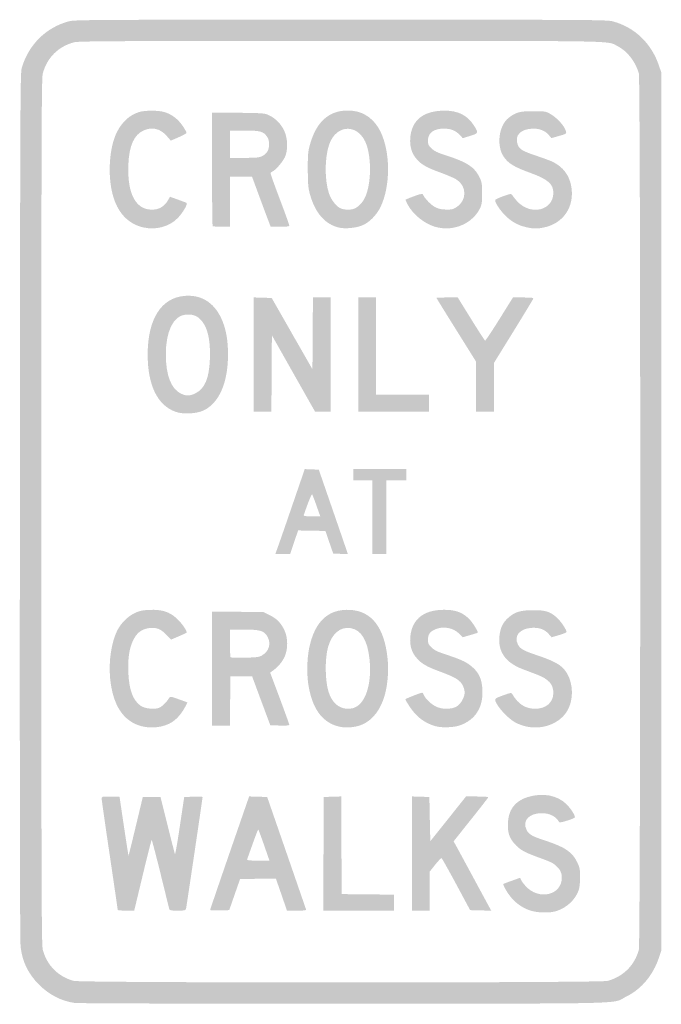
# Model space of a CAD drawing. Header units: inches. Extents: x -5.9 to 5.9, y -9 to 9.
import ezdxf

# ---------------------------------------------------------------- set-up
doc = ezdxf.new("R2010")
doc.units = ezdxf.units.IN
doc.header["$MEASUREMENT"] = 0

msp = doc.modelspace()

# ---------------------------------------------------------------- hatches: boundary and pattern name
h = msp.add_hatch(color=7)
edge = h.paths.add_edge_path()
edge.add_spline(control_points=[(-4.867, -8.98), (-5.11, -8.945), (-5.331, -8.832), (-5.517, -8.646), (-5.713, -8.45), (-5.817, -8.238), (-5.853, -7.963), (-5.866, -7.861), (-5.87, -5.515), (-5.867, 0.095), (-5.862, 7.599), (-5.86, 8.014), (-5.832, 8.112), (-5.707, 8.535), (-5.391, 8.848), (-4.974, 8.961), (-4.868, 8.99), (-4.587, 8.991), (0, 8.991), (4.573, 8.991), (4.869, 8.99), (4.974, 8.961), (5.374, 8.854), (5.678, 8.564), (5.817, 8.158)], knot_values=[0, 0, 0, 0, 1, 1, 1, 2, 2, 2, 3, 3, 3, 4, 4, 4, 5, 5, 5, 6, 6, 6, 7, 7, 7, 8, 8, 8, 8], degree=3, periodic=0)
edge.add_line((5.817, 8.158), (5.862, 8.026))
edge.add_line((5.862, 8.026), (5.862, 0))
edge.add_line((5.862, 0), (5.862, -8.026))
edge.add_line((5.862, -8.026), (5.817, -8.158))
edge.add_spline(control_points=[(5.817, -8.158), (5.709, -8.474), (5.501, -8.724), (5.232, -8.858), (4.938, -9.005), (5.481, -8.991), (0.06, -8.994), (-2.739, -8.995), (-4.804, -8.989), (-4.867, -8.98)], knot_values=[0, 0, 0, 0, 1, 1, 1, 2, 2, 2, 3, 3, 3, 3], degree=3, periodic=0)
edge = h.paths.add_edge_path(flags=0)
edge.add_spline(control_points=[(4.876, -8.578), (5.163, -8.503), (5.374, -8.294), (5.451, -8.009), (5.485, -7.88), (5.485, 7.88), (5.451, 8.009), (5.394, 8.219), (5.24, 8.418), (5.064, 8.507), (4.86, 8.61), (5.214, 8.603), (0, 8.603), (-4.179, 8.603), (-4.79, 8.6), (-4.876, 8.578), (-5.164, 8.503), (-5.373, 8.294), (-5.448, 8.008), (-5.471, 7.918), (-5.474, 7.048), (-5.474, 0), (-5.474, -7.048), (-5.471, -7.918), (-5.448, -8.008), (-5.374, -8.291), (-5.166, -8.501), (-4.883, -8.577), (-4.743, -8.615), (4.731, -8.615), (4.876, -8.578)], knot_values=[0, 0, 0, 0, 1, 1, 1, 2, 2, 2, 3, 3, 3, 4, 4, 4, 5, 5, 5, 6, 6, 6, 7, 7, 7, 8, 8, 8, 9, 9, 9, 10, 10, 10, 10], degree=3, periodic=0)
h = msp.add_hatch(color=7)
edge = h.paths.add_edge_path()
edge.add_spline(control_points=[(-3.612, 5.195), (-3.891, 5.259), (-4.086, 5.469), (-4.172, 5.802), (-4.266, 6.163), (-4.231, 6.663), (-4.091, 6.94), (-3.997, 7.125), (-3.856, 7.252), (-3.688, 7.303), (-3.578, 7.337), (-3.335, 7.336), (-3.221, 7.302), (-3.092, 7.263), (-2.976, 7.176), (-2.892, 7.053), (-2.852, 6.994), (-2.819, 6.937), (-2.819, 6.925), (-2.819, 6.914), (-2.884, 6.876), (-2.963, 6.843)], knot_values=[0, 0, 0, 0, 1, 1, 1, 2, 2, 2, 3, 3, 3, 4, 4, 4, 5, 5, 5, 6, 6, 6, 7, 7, 7, 7], degree=3, periodic=0)
edge.add_line((-2.963, 6.843), (-3.107, 6.781))
edge.add_line((-3.107, 6.781), (-3.188, 6.873))
edge.add_spline(control_points=[(-3.188, 6.873), (-3.302, 7.002), (-3.453, 7.036), (-3.604, 6.967), (-3.78, 6.888), (-3.869, 6.689), (-3.883, 6.345), (-3.906, 5.789), (-3.738, 5.494), (-3.413, 5.521), (-3.305, 5.53), (-3.219, 5.587), (-3.16, 5.689)], knot_values=[0, 0, 0, 0, 1, 1, 1, 2, 2, 2, 3, 3, 3, 4, 4, 4, 4], degree=3, periodic=0)
edge.add_line((-3.16, 5.689), (-3.122, 5.755))
edge.add_line((-3.122, 5.755), (-2.983, 5.705))
edge.add_spline(control_points=[(-2.983, 5.705), (-2.907, 5.677), (-2.835, 5.651), (-2.823, 5.646), (-2.788, 5.634), (-2.877, 5.475), (-2.976, 5.37), (-3.129, 5.209), (-3.376, 5.141), (-3.612, 5.195)], knot_values=[0, 0, 0, 0, 1, 1, 1, 2, 2, 2, 3, 3, 3, 3], degree=3, periodic=0)
h = msp.add_hatch(color=7)
edge = h.paths.add_edge_path()
edge.add_spline(control_points=[(-2.342, 5.218), (-2.348, 5.225), (-2.353, 5.695), (-2.353, 6.262)], knot_values=[0, 0, 0, 0, 1, 1, 1, 1], degree=3, periodic=0)
edge.add_line((-2.353, 6.262), (-2.353, 7.295))
edge.add_line((-2.353, 7.295), (-1.875, 7.29))
edge.add_spline(control_points=[(-1.875, 7.29), (-1.427, 7.285), (-1.391, 7.282), (-1.316, 7.247), (-1.196, 7.192), (-1.089, 7.084), (-1.033, 6.961), (-0.967, 6.82), (-0.962, 6.607), (-1.021, 6.479), (-1.062, 6.39), (-1.2, 6.231), (-1.252, 6.215), (-1.27, 6.209), (-1.284, 6.195), (-1.284, 6.184), (-1.284, 6.172), (-1.207, 5.957), (-1.112, 5.706), (-1.017, 5.455), (-0.94, 5.24), (-0.94, 5.228), (-0.94, 5.213), (-0.985, 5.207), (-1.111, 5.207)], knot_values=[0, 0, 0, 0, 1, 1, 1, 2, 2, 2, 3, 3, 3, 4, 4, 4, 5, 5, 5, 6, 6, 6, 7, 7, 7, 8, 8, 8, 8], degree=3, periodic=0)
edge.add_line((-1.111, 5.207), (-1.281, 5.207))
edge.add_line((-1.281, 5.207), (-1.332, 5.341))
edge.add_spline(control_points=[(-1.332, 5.341), (-1.36, 5.414), (-1.437, 5.62), (-1.502, 5.797)], knot_values=[0, 0, 0, 0, 1, 1, 1, 1], degree=3, periodic=0)
edge.add_line((-1.502, 5.797), (-1.621, 6.12))
edge.add_line((-1.621, 6.12), (-1.823, 6.121))
edge.add_line((-1.823, 6.121), (-2.026, 6.121))
edge.add_line((-2.026, 6.121), (-2.026, 5.664))
edge.add_line((-2.026, 5.664), (-2.026, 5.207))
edge.add_line((-2.026, 5.207), (-2.178, 5.207))
edge.add_spline(control_points=[(-2.178, 5.207), (-2.262, 5.207), (-2.336, 5.212), (-2.342, 5.218)], knot_values=[0, 0, 0, 0, 1, 1, 1, 1], degree=3, periodic=0)
edge = h.paths.add_edge_path(flags=0)
edge.add_spline(control_points=[(-1.441, 6.496), (-1.35, 6.542), (-1.31, 6.608), (-1.31, 6.712), (-1.31, 6.777), (-1.321, 6.817), (-1.349, 6.856), (-1.416, 6.95), (-1.474, 6.966), (-1.766, 6.966)], knot_values=[0, 0, 0, 0, 1, 1, 1, 2, 2, 2, 3, 3, 3, 3], degree=3, periodic=0)
edge.add_line((-1.766, 6.966), (-2.026, 6.966))
edge.add_line((-2.026, 6.966), (-2.026, 6.716))
edge.add_line((-2.026, 6.716), (-2.026, 6.466))
edge.add_line((-2.026, 6.466), (-1.763, 6.466))
edge.add_spline(control_points=[(-1.763, 6.466), (-1.547, 6.466), (-1.49, 6.471), (-1.441, 6.496)], knot_values=[0, 0, 0, 0, 1, 1, 1, 1], degree=3, periodic=0)
h = msp.add_hatch(color=7)
edge = h.paths.add_edge_path()
edge.add_spline(control_points=[(-0.02, 5.189), (-0.282, 5.245), (-0.468, 5.455), (-0.564, 5.804), (-0.595, 5.918), (-0.601, 5.988), (-0.602, 6.25), (-0.603, 6.522), (-0.599, 6.578), (-0.564, 6.704), (-0.439, 7.161), (-0.172, 7.37), (0.226, 7.325), (0.439, 7.301), (0.622, 7.163), (0.727, 6.946), (0.911, 6.567), (0.912, 5.954), (0.729, 5.571), (0.656, 5.417), (0.514, 5.276), (0.383, 5.227), (0.269, 5.184), (0.085, 5.167), (-0.02, 5.189)], knot_values=[0, 0, 0, 0, 1, 1, 1, 2, 2, 2, 3, 3, 3, 4, 4, 4, 5, 5, 5, 6, 6, 6, 7, 7, 7, 8, 8, 8, 8], degree=3, periodic=0)
edge = h.paths.add_edge_path(flags=0)
edge.add_spline(control_points=[(0.245, 5.536), (0.319, 5.564), (0.405, 5.654), (0.448, 5.75), (0.553, 5.983), (0.565, 6.424), (0.475, 6.696), (0.341, 7.097), (-0.083, 7.099), (-0.215, 6.699), (-0.295, 6.456), (-0.295, 6.053), (-0.215, 5.817), (-0.175, 5.698), (-0.08, 5.576), (-0.001, 5.542), (0.063, 5.514), (0.179, 5.511), (0.245, 5.536)], knot_values=[0, 0, 0, 0, 1, 1, 1, 2, 2, 2, 3, 3, 3, 4, 4, 4, 5, 5, 5, 6, 6, 6, 6], degree=3, periodic=0)
h = msp.add_hatch(color=7)
edge = h.paths.add_edge_path()
edge.add_spline(control_points=[(1.786, 5.192), (1.574, 5.227), (1.321, 5.419), (1.22, 5.621)], knot_values=[0, 0, 0, 0, 1, 1, 1, 1], degree=3, periodic=0)
edge.add_line((1.22, 5.621), (1.182, 5.698))
edge.add_line((1.182, 5.698), (1.22, 5.717))
edge.add_spline(control_points=[(1.22, 5.717), (1.241, 5.728), (1.312, 5.755), (1.378, 5.778), (1.47, 5.81), (1.498, 5.814), (1.504, 5.796), (1.524, 5.74), (1.629, 5.626), (1.703, 5.58), (1.769, 5.539), (1.809, 5.528), (1.91, 5.522), (2.017, 5.517), (2.044, 5.521), (2.103, 5.555), (2.31, 5.676), (2.315, 5.95), (2.112, 6.073), (2.069, 6.099), (1.94, 6.154), (1.825, 6.196), (1.572, 6.288), (1.478, 6.341), (1.388, 6.444), (1.299, 6.545), (1.26, 6.672), (1.271, 6.826), (1.295, 7.155), (1.51, 7.328), (1.897, 7.329), (2.147, 7.33), (2.317, 7.244), (2.436, 7.057), (2.522, 6.921), (2.52, 6.915), (2.366, 6.867)], knot_values=[0, 0, 0, 0, 1, 1, 1, 2, 2, 2, 3, 3, 3, 4, 4, 4, 5, 5, 5, 6, 6, 6, 7, 7, 7, 8, 8, 8, 9, 9, 9, 10, 10, 10, 11, 11, 11, 12, 12, 12, 12], degree=3, periodic=0)
edge.add_line((2.366, 6.867), (2.232, 6.826))
edge.add_line((2.232, 6.826), (2.174, 6.887))
edge.add_spline(control_points=[(2.174, 6.887), (2.099, 6.967), (2.016, 7), (1.888, 7), (1.697, 7), (1.595, 6.923), (1.595, 6.779), (1.595, 6.711), (1.603, 6.694), (1.662, 6.637), (1.716, 6.586), (1.77, 6.561), (1.934, 6.508), (2.313, 6.387), (2.452, 6.295), (2.54, 6.106), (2.581, 6.019), (2.586, 5.988), (2.586, 5.819), (2.586, 5.661), (2.58, 5.616), (2.549, 5.549), (2.466, 5.37), (2.279, 5.23), (2.069, 5.191), (1.954, 5.17), (1.918, 5.17), (1.786, 5.192)], knot_values=[0, 0, 0, 0, 1, 1, 1, 2, 2, 2, 3, 3, 3, 4, 4, 4, 5, 5, 5, 6, 6, 6, 7, 7, 7, 8, 8, 8, 9, 9, 9, 9], degree=3, periodic=0)
h = msp.add_hatch(color=7)
edge = h.paths.add_edge_path()
edge.add_spline(control_points=[(3.395, 5.198), (3.245, 5.231), (3.12, 5.3), (3.009, 5.411), (2.906, 5.515), (2.811, 5.661), (2.824, 5.696), (2.829, 5.707), (2.897, 5.739), (2.975, 5.767), (3.113, 5.814), (3.119, 5.815), (3.137, 5.784), (3.147, 5.767), (3.186, 5.718), (3.224, 5.675), (3.468, 5.403), (3.888, 5.5), (3.888, 5.828), (3.888, 5.986), (3.788, 6.074), (3.479, 6.187), (3.17, 6.299), (3.067, 6.361), (2.982, 6.484), (2.842, 6.686), (2.89, 7.06), (3.072, 7.199), (3.203, 7.3), (3.275, 7.319), (3.517, 7.319), (3.717, 7.319), (3.749, 7.315), (3.814, 7.28), (3.95, 7.207), (4.094, 7.05), (4.12, 6.947), (4.13, 6.907), (4.123, 6.903), (3.991, 6.866)], knot_values=[0, 0, 0, 0, 1, 1, 1, 2, 2, 2, 3, 3, 3, 4, 4, 4, 5, 5, 5, 6, 6, 6, 7, 7, 7, 8, 8, 8, 9, 9, 9, 10, 10, 10, 11, 11, 11, 12, 12, 12, 13, 13, 13, 13], degree=3, periodic=0)
edge.add_line((3.991, 6.866), (3.852, 6.827))
edge.add_line((3.852, 6.827), (3.807, 6.88))
edge.add_spline(control_points=[(3.807, 6.88), (3.738, 6.962), (3.647, 7), (3.522, 7), (3.286, 6.999), (3.167, 6.872), (3.24, 6.698), (3.273, 6.619), (3.338, 6.583), (3.595, 6.498), (3.713, 6.458), (3.841, 6.411), (3.879, 6.392), (4.067, 6.299), (4.182, 6.146), (4.216, 5.943), (4.28, 5.568), (4.068, 5.26), (3.699, 5.19), (3.583, 5.168), (3.526, 5.169), (3.395, 5.198)], knot_values=[0, 0, 0, 0, 1, 1, 1, 2, 2, 2, 3, 3, 3, 4, 4, 4, 5, 5, 5, 6, 6, 6, 7, 7, 7, 7], degree=3, periodic=0)
h = msp.add_hatch(color=7)
edge = h.paths.add_edge_path()
edge.add_spline(control_points=[(-3.019, 1.824), (-3.351, 1.942), (-3.53, 2.309), (-3.53, 2.871), (-3.53, 3.517), (-3.284, 3.907), (-2.857, 3.943), (-2.558, 3.968), (-2.327, 3.83), (-2.19, 3.545), (-2.101, 3.361), (-2.061, 3.149), (-2.061, 2.871), (-2.061, 2.359), (-2.223, 1.986), (-2.506, 1.85), (-2.635, 1.788), (-2.884, 1.775), (-3.019, 1.824)], knot_values=[0, 0, 0, 0, 1, 1, 1, 2, 2, 2, 3, 3, 3, 4, 4, 4, 5, 5, 5, 6, 6, 6, 6], degree=3, periodic=0)
edge = h.paths.add_edge_path(flags=0)
edge.add_spline(control_points=[(-2.654, 2.164), (-2.483, 2.251), (-2.406, 2.435), (-2.392, 2.794), (-2.378, 3.161), (-2.442, 3.406), (-2.585, 3.531), (-2.653, 3.591), (-2.733, 3.612), (-2.847, 3.599), (-3.062, 3.575), (-3.198, 3.292), (-3.198, 2.873), (-3.198, 2.487), (-3.099, 2.237), (-2.914, 2.153), (-2.82, 2.11), (-2.755, 2.113), (-2.654, 2.164)], knot_values=[0, 0, 0, 0, 1, 1, 1, 2, 2, 2, 3, 3, 3, 4, 4, 4, 5, 5, 5, 6, 6, 6, 6], degree=3, periodic=0)
for points in [[(-1.595, 2.871), (-1.595, 3.915), (-1.429, 3.91), (-1.262, 3.905), (-0.89, 3.253), (-0.517, 2.601), (-0.513, 3.258), (-0.508, 3.914), (-0.345, 3.914), (-0.181, 3.914), (-0.181, 2.871), (-0.181, 1.828), (-0.326, 1.828), (-0.47, 1.828), (-0.865, 2.526), (-1.259, 3.223), (-1.263, 2.526), (-1.268, 1.828), (-1.431, 1.828), (-1.595, 1.828), (-1.595, 2.871)], [(0.319, 2.871), (0.319, 3.914), (0.483, 3.914), (0.647, 3.914), (0.647, 3.026), (0.647, 2.138), (1.129, 2.138), (1.612, 2.138), (1.612, 1.983), (1.612, 1.828), (0.966, 1.828), (0.319, 1.828), (0.319, 2.871)], [(0.578, -0.103), (0.578, 0.569), (0.405, 0.569), (0.233, 0.569), (0.233, 0.672), (0.233, 0.776), (0.716, 0.776), (1.198, 0.776), (1.198, 0.672), (1.198, 0.569), (1.017, 0.569), (0.836, 0.569), (0.836, -0.103), (0.836, -0.776), (0.707, -0.776), (0.578, -0.776), (0.578, -0.103)], [(-0.315, -6.254), (-0.31, -5.216), (-0.151, -5.211), (0.008, -5.206), (0.013, -6.098), (0.017, -6.991), (0.496, -6.996), (0.974, -7.001), (0.974, -7.147), (0.974, -7.293), (0.327, -7.293), (-0.319, -7.293), (-0.315, -6.254)]]:
    msp.add_hatch(color=7).paths.add_polyline_path(points)
h = msp.add_hatch(color=7)
edge = h.paths.add_edge_path()
edge.add_line((2.474, 2.285), (2.474, 2.742))
edge.add_line((2.474, 2.742), (2.112, 3.321))
edge.add_spline(control_points=[(2.112, 3.321), (1.913, 3.639), (1.75, 3.903), (1.75, 3.907), (1.75, 3.911), (1.838, 3.914), (1.945, 3.914)], knot_values=[0, 0, 0, 0, 1, 1, 1, 2, 2, 2, 2], degree=3, periodic=0)
edge.add_line((1.945, 3.914), (2.14, 3.914))
edge.add_line((2.14, 3.914), (2.383, 3.522))
edge.add_spline(control_points=[(2.383, 3.522), (2.516, 3.307), (2.632, 3.129), (2.64, 3.126), (2.648, 3.124), (2.766, 3.3), (2.902, 3.518)], knot_values=[0, 0, 0, 0, 1, 1, 1, 2, 2, 2, 2], degree=3, periodic=0)
edge.add_line((2.902, 3.518), (3.149, 3.914))
edge.add_line((3.149, 3.914), (3.34, 3.914))
edge.add_spline(control_points=[(3.34, 3.914), (3.493, 3.914), (3.528, 3.909), (3.52, 3.89), (3.515, 3.877), (3.352, 3.608), (3.157, 3.292)], knot_values=[0, 0, 0, 0, 1, 1, 1, 2, 2, 2, 2], degree=3, periodic=0)
edge.add_line((3.157, 3.292), (2.802, 2.718))
edge.add_line((2.802, 2.718), (2.802, 2.273))
edge.add_line((2.802, 2.273), (2.802, 1.828))
edge.add_line((2.802, 1.828), (2.638, 1.828))
edge.add_line((2.638, 1.828), (2.474, 1.828))
edge.add_line((2.474, 1.828), (2.474, 2.285))
h = msp.add_hatch(color=7)
edge = h.paths.add_edge_path()
edge.add_spline(control_points=[(-1.148, -0.642), (-1.121, -0.569), (-1, -0.219), (-0.879, 0.134)], knot_values=[0, 0, 0, 0, 1, 1, 1, 1], degree=3, periodic=0)
edge.add_line((-0.879, 0.134), (-0.658, 0.777))
edge.add_line((-0.658, 0.777), (-0.53, 0.772))
edge.add_line((-0.53, 0.772), (-0.401, 0.767))
edge.add_line((-0.401, 0.767), (-0.136, 0))
edge.add_spline(control_points=[(-0.136, 0), (0.01, -0.422), (0.129, -0.77), (0.129, -0.772), (0.129, -0.775), (0.069, -0.775), (-0.004, -0.772)], knot_values=[0, 0, 0, 0, 1, 1, 1, 2, 2, 2, 2], degree=3, periodic=0)
edge.add_line((-0.004, -0.772), (-0.137, -0.767))
edge.add_line((-0.137, -0.767), (-0.209, -0.56))
edge.add_line((-0.209, -0.56), (-0.28, -0.353))
edge.add_line((-0.28, -0.353), (-0.53, -0.349))
edge.add_line((-0.53, -0.349), (-0.779, -0.344))
edge.add_line((-0.779, -0.344), (-0.853, -0.56))
edge.add_line((-0.853, -0.56), (-0.926, -0.776))
edge.add_line((-0.926, -0.776), (-1.061, -0.776))
edge.add_line((-1.061, -0.776), (-1.196, -0.776))
edge.add_line((-1.196, -0.776), (-1.148, -0.642))
edge = h.paths.add_edge_path(flags=0)
edge.add_spline(control_points=[(-0.443, 0.108), (-0.48, 0.214), (-0.516, 0.307), (-0.523, 0.315), (-0.533, 0.325), (-0.601, 0.157), (-0.677, -0.065), (-0.683, -0.081), (-0.646, -0.086), (-0.53, -0.086)], knot_values=[0, 0, 0, 0, 1, 1, 1, 2, 2, 2, 3, 3, 3, 3], degree=3, periodic=0)
edge.add_line((-0.53, -0.086), (-0.374, -0.086))
edge.add_line((-0.374, -0.086), (-0.443, 0.108))
h = msp.add_hatch(color=7)
edge = h.paths.add_edge_path()
edge.add_spline(control_points=[(-3.646, -3.921), (-3.976, -3.832), (-4.168, -3.539), (-4.216, -3.05), (-4.247, -2.74), (-4.194, -2.385), (-4.084, -2.168), (-4.017, -2.036), (-3.888, -1.909), (-3.762, -1.852), (-3.677, -1.813), (-3.623, -1.802), (-3.497, -1.796), (-3.269, -1.786), (-3.132, -1.83), (-2.995, -1.956), (-2.902, -2.043), (-2.799, -2.193), (-2.82, -2.214), (-2.825, -2.218), (-2.89, -2.249), (-2.966, -2.281)], knot_values=[0, 0, 0, 0, 1, 1, 1, 2, 2, 2, 3, 3, 3, 4, 4, 4, 5, 5, 5, 6, 6, 6, 7, 7, 7, 7], degree=3, periodic=0)
edge.add_line((-2.966, -2.281), (-3.103, -2.34))
edge.add_line((-3.103, -2.34), (-3.19, -2.249))
edge.add_spline(control_points=[(-3.19, -2.249), (-3.289, -2.144), (-3.379, -2.11), (-3.507, -2.129), (-3.652, -2.151), (-3.737, -2.221), (-3.808, -2.379), (-3.87, -2.517), (-3.895, -2.706), (-3.883, -2.953), (-3.868, -3.268), (-3.797, -3.455), (-3.654, -3.551), (-3.579, -3.602), (-3.401, -3.62), (-3.319, -3.586), (-3.27, -3.566), (-3.175, -3.472), (-3.137, -3.405), (-3.119, -3.374), (-3.111, -3.375), (-2.961, -3.43)], knot_values=[0, 0, 0, 0, 1, 1, 1, 2, 2, 2, 3, 3, 3, 4, 4, 4, 5, 5, 5, 6, 6, 6, 7, 7, 7, 7], degree=3, periodic=0)
edge.add_line((-2.961, -3.43), (-2.803, -3.487))
edge.add_line((-2.803, -3.487), (-2.839, -3.558))
edge.add_spline(control_points=[(-2.839, -3.558), (-2.897, -3.674), (-2.986, -3.781), (-3.074, -3.84), (-3.223, -3.941), (-3.45, -3.973), (-3.646, -3.921)], knot_values=[0, 0, 0, 0, 1, 1, 1, 2, 2, 2, 2], degree=3, periodic=0)
h = msp.add_hatch(color=7)
edge = h.paths.add_edge_path()
edge.add_spline(control_points=[(-0.086, -3.914), (-0.354, -3.824), (-0.516, -3.591), (-0.587, -3.194), (-0.623, -2.993), (-0.619, -2.701), (-0.577, -2.495), (-0.477, -2.008), (-0.229, -1.775), (0.171, -1.796), (0.565, -1.817), (0.798, -2.117), (0.856, -2.681), (0.879, -2.894), (0.861, -3.141), (0.81, -3.336), (0.741, -3.602), (0.592, -3.803), (0.402, -3.888), (0.258, -3.953), (0.061, -3.963), (-0.086, -3.914)], knot_values=[0, 0, 0, 0, 1, 1, 1, 2, 2, 2, 3, 3, 3, 4, 4, 4, 5, 5, 5, 6, 6, 6, 7, 7, 7, 7], degree=3, periodic=0)
edge = h.paths.add_edge_path(flags=0)
edge.add_spline(control_points=[(0.291, -3.563), (0.475, -3.451), (0.57, -3.101), (0.526, -2.694), (0.489, -2.349), (0.375, -2.162), (0.183, -2.13), (-0.005, -2.098), (-0.162, -2.228), (-0.231, -2.474), (-0.291, -2.686), (-0.288, -3.075), (-0.225, -3.286), (-0.164, -3.488), (-0.036, -3.603), (0.129, -3.603), (0.198, -3.603), (0.242, -3.592), (0.291, -3.563)], knot_values=[0, 0, 0, 0, 1, 1, 1, 2, 2, 2, 3, 3, 3, 4, 4, 4, 5, 5, 5, 6, 6, 6, 6], degree=3, periodic=0)
h = msp.add_hatch(color=7)
edge = h.paths.add_edge_path()
edge.add_spline(control_points=[(1.737, -3.923), (1.538, -3.867), (1.389, -3.757), (1.269, -3.577), (1.221, -3.505), (1.181, -3.439), (1.181, -3.432), (1.181, -3.419), (1.46, -3.31), (1.492, -3.31), (1.5, -3.31), (1.511, -3.327), (1.518, -3.347), (1.538, -3.411), (1.653, -3.521), (1.741, -3.563), (1.8, -3.59), (1.859, -3.603), (1.926, -3.603), (2.088, -3.604), (2.175, -3.553), (2.235, -3.422), (2.276, -3.333), (2.275, -3.269), (2.232, -3.18), (2.186, -3.084), (2.1, -3.03), (1.847, -2.936), (1.577, -2.837), (1.488, -2.787), (1.395, -2.684), (1.297, -2.575), (1.259, -2.453), (1.272, -2.292), (1.301, -1.946), (1.546, -1.771), (1.968, -1.797), (2.13, -1.806), (2.248, -1.859), (2.356, -1.97), (2.416, -2.032), (2.521, -2.203), (2.505, -2.214), (2.502, -2.216), (2.44, -2.236), (2.366, -2.257)], knot_values=[0, 0, 0, 0, 1, 1, 1, 2, 2, 2, 3, 3, 3, 4, 4, 4, 5, 5, 5, 6, 6, 6, 7, 7, 7, 8, 8, 8, 9, 9, 9, 10, 10, 10, 11, 11, 11, 12, 12, 12, 13, 13, 13, 14, 14, 14, 15, 15, 15, 15], degree=3, periodic=0)
edge.add_line((2.366, -2.257), (2.232, -2.296))
edge.add_line((2.232, -2.296), (2.164, -2.229))
edge.add_spline(control_points=[(2.164, -2.229), (2.056, -2.12), (1.867, -2.088), (1.722, -2.154), (1.63, -2.195), (1.595, -2.248), (1.595, -2.342), (1.595, -2.407), (1.604, -2.427), (1.659, -2.482), (1.713, -2.535), (1.764, -2.56), (1.948, -2.62), (2.227, -2.712), (2.318, -2.758), (2.423, -2.856), (2.535, -2.96), (2.582, -3.073), (2.591, -3.26), (2.607, -3.577), (2.462, -3.805), (2.181, -3.906), (2.071, -3.946), (1.848, -3.954), (1.737, -3.923)], knot_values=[0, 0, 0, 0, 1, 1, 1, 2, 2, 2, 3, 3, 3, 4, 4, 4, 5, 5, 5, 6, 6, 6, 7, 7, 7, 8, 8, 8, 8], degree=3, periodic=0)
h = msp.add_hatch(color=7)
edge = h.paths.add_edge_path()
edge.add_line((-2.353, -2.87), (-2.353, -1.826))
edge.add_line((-2.353, -1.826), (-1.883, -1.831))
edge.add_line((-1.883, -1.831), (-1.413, -1.836))
edge.add_line((-1.413, -1.836), (-1.298, -1.893))
edge.add_spline(control_points=[(-1.298, -1.893), (-1.167, -1.957), (-1.092, -2.035), (-1.028, -2.172), (-0.963, -2.308), (-0.963, -2.519), (-1.027, -2.655), (-1.073, -2.752), (-1.15, -2.843), (-1.24, -2.906)], knot_values=[0, 0, 0, 0, 1, 1, 1, 2, 2, 2, 3, 3, 3, 3], degree=3, periodic=0)
edge.add_line((-1.24, -2.906), (-1.291, -2.942))
edge.add_line((-1.291, -2.942), (-1.115, -3.411))
edge.add_spline(control_points=[(-1.115, -3.411), (-1.019, -3.669), (-0.94, -3.888), (-0.94, -3.897), (-0.94, -3.909), (-1.004, -3.913), (-1.114, -3.91)], knot_values=[0, 0, 0, 0, 1, 1, 1, 2, 2, 2, 2], degree=3, periodic=0)
edge.add_line((-1.114, -3.91), (-1.288, -3.905))
edge.add_line((-1.288, -3.905), (-1.455, -3.457))
edge.add_line((-1.455, -3.457), (-1.621, -3.009))
edge.add_line((-1.621, -3.009), (-1.819, -3.009))
edge.add_line((-1.819, -3.009), (-2.017, -3.009))
edge.add_line((-2.017, -3.009), (-2.022, -3.461))
edge.add_line((-2.022, -3.461), (-2.026, -3.914))
edge.add_line((-2.026, -3.914), (-2.19, -3.914))
edge.add_line((-2.19, -3.914), (-2.353, -3.914))
edge.add_line((-2.353, -3.914), (-2.353, -2.87))
edge = h.paths.add_edge_path(flags=0)
edge.add_spline(control_points=[(-1.441, -2.629), (-1.312, -2.553), (-1.271, -2.422), (-1.335, -2.295), (-1.395, -2.178), (-1.463, -2.156), (-1.772, -2.156)], knot_values=[0, 0, 0, 0, 1, 1, 1, 2, 2, 2, 2], degree=3, periodic=0)
edge.add_line((-1.772, -2.156), (-2.026, -2.155))
edge.add_line((-2.026, -2.155), (-2.026, -2.402))
edge.add_spline(control_points=[(-2.026, -2.402), (-2.026, -2.538), (-2.02, -2.655), (-2.013, -2.663), (-2.006, -2.67), (-1.887, -2.673), (-1.75, -2.67), (-1.538, -2.665), (-1.491, -2.658), (-1.441, -2.629)], knot_values=[0, 0, 0, 0, 1, 1, 1, 2, 2, 2, 3, 3, 3, 3], degree=3, periodic=0)
h = msp.add_hatch(color=7)
edge = h.paths.add_edge_path()
edge.add_spline(control_points=[(3.379, -3.924), (3.331, -3.913), (3.253, -3.885), (3.206, -3.862), (3.101, -3.812), (2.91, -3.623), (2.853, -3.512), (2.803, -3.416), (2.798, -3.421), (2.99, -3.351), (3.112, -3.307), (3.12, -3.306), (3.137, -3.336), (3.243, -3.518), (3.378, -3.604), (3.558, -3.603), (3.755, -3.603), (3.887, -3.487), (3.888, -3.314), (3.888, -3.155), (3.802, -3.059), (3.581, -2.976), (3.517, -2.952), (3.403, -2.908), (3.328, -2.88), (3.001, -2.757), (2.858, -2.54), (2.907, -2.239), (2.929, -2.101), (2.972, -2.02), (3.07, -1.934), (3.187, -1.831), (3.288, -1.802), (3.526, -1.802), (3.753, -1.802), (3.829, -1.827), (3.956, -1.941), (4.025, -2.003), (4.129, -2.159), (4.129, -2.199), (4.129, -2.209), (4.068, -2.235), (3.992, -2.257)], knot_values=[0, 0, 0, 0, 1, 1, 1, 2, 2, 2, 3, 3, 3, 4, 4, 4, 5, 5, 5, 6, 6, 6, 7, 7, 7, 8, 8, 8, 9, 9, 9, 10, 10, 10, 11, 11, 11, 12, 12, 12, 13, 13, 13, 14, 14, 14, 14], degree=3, periodic=0)
edge.add_line((3.992, -2.257), (3.856, -2.297))
edge.add_line((3.856, -2.297), (3.802, -2.236))
edge.add_spline(control_points=[(3.802, -2.236), (3.727, -2.15), (3.623, -2.114), (3.484, -2.125), (3.267, -2.142), (3.161, -2.276), (3.241, -2.431), (3.28, -2.507), (3.348, -2.545), (3.58, -2.622), (3.835, -2.708), (3.953, -2.763), (4.04, -2.837), (4.235, -3.004), (4.287, -3.375), (4.151, -3.626), (4.017, -3.872), (3.687, -3.999), (3.379, -3.924)], knot_values=[0, 0, 0, 0, 1, 1, 1, 2, 2, 2, 3, 3, 3, 4, 4, 4, 5, 5, 5, 6, 6, 6, 6], degree=3, periodic=0)
h = msp.add_hatch(color=7)
edge = h.paths.add_edge_path()
edge.add_spline(control_points=[(-4.078, -7.279), (-4.078, -7.271), (-4.144, -6.821), (-4.224, -6.278), (-4.305, -5.735), (-4.371, -5.272), (-4.371, -5.249), (-4.371, -5.207), (-4.369, -5.207), (-4.207, -5.207), (-4.117, -5.207), (-4.043, -5.21), (-4.043, -5.214), (-4.043, -5.235), (-3.885, -6.284), (-3.881, -6.288), (-3.879, -6.29), (-3.819, -6.05), (-3.748, -5.754)], knot_values=[0, 0, 0, 0, 1, 1, 1, 2, 2, 2, 3, 3, 3, 4, 4, 4, 5, 5, 5, 6, 6, 6, 6], degree=3, periodic=0)
edge.add_line((-3.748, -5.754), (-3.619, -5.216))
edge.add_line((-3.619, -5.216), (-3.457, -5.216))
edge.add_line((-3.457, -5.216), (-3.295, -5.216))
edge.add_line((-3.295, -5.216), (-3.169, -5.724))
edge.add_spline(control_points=[(-3.169, -5.724), (-3.099, -6.004), (-3.037, -6.244), (-3.032, -6.259), (-3.026, -6.273), (-2.985, -6.044), (-2.942, -5.75)], knot_values=[0, 0, 0, 0, 1, 1, 1, 2, 2, 2, 2], degree=3, periodic=0)
edge.add_line((-2.942, -5.75), (-2.862, -5.216))
edge.add_line((-2.862, -5.216), (-2.694, -5.211))
edge.add_spline(control_points=[(-2.694, -5.211), (-2.602, -5.208), (-2.526, -5.21), (-2.526, -5.216), (-2.526, -5.237), (-2.819, -7.218), (-2.828, -7.254), (-2.836, -7.291), (-2.846, -7.293), (-2.982, -7.293), (-3.105, -7.293), (-3.128, -7.289), (-3.135, -7.263), (-3.14, -7.246), (-3.212, -6.955), (-3.295, -6.616), (-3.379, -6.277), (-3.452, -6), (-3.457, -6), (-3.462, -6), (-3.536, -6.291), (-3.621, -6.647)], knot_values=[0, 0, 0, 0, 1, 1, 1, 2, 2, 2, 3, 3, 3, 4, 4, 4, 5, 5, 5, 6, 6, 6, 7, 7, 7, 7], degree=3, periodic=0)
edge.add_line((-3.621, -6.647), (-3.776, -7.293))
edge.add_line((-3.776, -7.293), (-3.927, -7.293))
edge.add_spline(control_points=[(-3.927, -7.293), (-4.01, -7.293), (-4.078, -7.287), (-4.078, -7.279)], knot_values=[0, 0, 0, 0, 1, 1, 1, 1], degree=3, periodic=0)
h = msp.add_hatch(color=7)
edge = h.paths.add_edge_path()
edge.add_spline(control_points=[(-2.388, -7.281), (-2.388, -7.274), (-2.228, -6.805), (-2.032, -6.237)], knot_values=[0, 0, 0, 0, 1, 1, 1, 1], degree=3, periodic=0)
edge.add_line((-2.032, -6.237), (-1.675, -5.206))
edge.add_line((-1.675, -5.206), (-1.51, -5.211))
edge.add_line((-1.51, -5.211), (-1.345, -5.216))
edge.add_line((-1.345, -5.216), (-0.996, -6.224))
edge.add_spline(control_points=[(-0.996, -6.224), (-0.804, -6.779), (-0.643, -7.246), (-0.637, -7.263), (-0.628, -7.29), (-0.643, -7.293), (-0.805, -7.293)], knot_values=[0, 0, 0, 0, 1, 1, 1, 2, 2, 2, 2], degree=3, periodic=0)
edge.add_line((-0.805, -7.293), (-0.983, -7.293))
edge.add_line((-0.983, -7.293), (-1.084, -7))
edge.add_line((-1.084, -7), (-1.186, -6.706))
edge.add_line((-1.186, -6.706), (-1.513, -6.711))
edge.add_line((-1.513, -6.711), (-1.841, -6.716))
edge.add_line((-1.841, -6.716), (-1.94, -7))
edge.add_line((-1.94, -7), (-2.039, -7.284))
edge.add_line((-2.039, -7.284), (-2.213, -7.289))
edge.add_spline(control_points=[(-2.213, -7.289), (-2.309, -7.292), (-2.388, -7.289), (-2.388, -7.281)], knot_values=[0, 0, 0, 0, 1, 1, 1, 1], degree=3, periodic=0)
edge = h.paths.add_edge_path(flags=0)
edge.add_spline(control_points=[(-1.402, -6.095), (-1.456, -5.939), (-1.504, -5.811), (-1.509, -5.811), (-1.516, -5.811), (-1.579, -5.982), (-1.712, -6.358), (-1.717, -6.374), (-1.67, -6.379), (-1.511, -6.379)], knot_values=[0, 0, 0, 0, 1, 1, 1, 2, 2, 2, 3, 3, 3, 3], degree=3, periodic=0)
edge.add_line((-1.511, -6.379), (-1.303, -6.379))
edge.add_line((-1.303, -6.379), (-1.402, -6.095))
h = msp.add_hatch(color=7)
edge = h.paths.add_edge_path()
edge.add_line((1.302, -6.249), (1.302, -5.206))
edge.add_line((1.302, -5.206), (1.461, -5.211))
edge.add_line((1.461, -5.211), (1.621, -5.216))
edge.add_line((1.621, -5.216), (1.629, -5.62))
edge.add_line((1.629, -5.62), (1.638, -6.024))
edge.add_line((1.638, -6.024), (1.964, -5.616))
edge.add_line((1.964, -5.616), (2.291, -5.207))
edge.add_line((2.291, -5.207), (2.495, -5.207))
edge.add_spline(control_points=[(2.495, -5.207), (2.607, -5.207), (2.698, -5.213), (2.698, -5.22), (2.698, -5.227), (2.555, -5.411), (2.381, -5.629)], knot_values=[0, 0, 0, 0, 1, 1, 1, 2, 2, 2, 2], degree=3, periodic=0)
edge.add_line((2.381, -5.629), (2.064, -6.026))
edge.add_line((2.064, -6.026), (2.121, -6.129))
edge.add_spline(control_points=[(2.121, -6.129), (2.152, -6.186), (2.276, -6.415), (2.397, -6.638), (2.517, -6.861), (2.647, -7.1), (2.684, -7.169)], knot_values=[0, 0, 0, 0, 1, 1, 1, 2, 2, 2, 2], degree=3, periodic=0)
edge.add_line((2.684, -7.169), (2.753, -7.294))
edge.add_line((2.753, -7.294), (2.559, -7.289))
edge.add_line((2.559, -7.289), (2.366, -7.284))
edge.add_line((2.366, -7.284), (2.112, -6.811))
edge.add_spline(control_points=[(2.112, -6.811), (1.972, -6.551), (1.851, -6.336), (1.843, -6.333), (1.834, -6.331), (1.783, -6.385), (1.728, -6.453)], knot_values=[0, 0, 0, 0, 1, 1, 1, 2, 2, 2, 2], degree=3, periodic=0)
edge.add_line((1.728, -6.453), (1.629, -6.577))
edge.add_line((1.629, -6.577), (1.629, -6.935))
edge.add_line((1.629, -6.935), (1.629, -7.293))
edge.add_line((1.629, -7.293), (1.466, -7.293))
edge.add_line((1.466, -7.293), (1.302, -7.293))
edge.add_line((1.302, -7.293), (1.302, -6.249))
h = msp.add_hatch(color=7)
edge = h.paths.add_edge_path()
edge.add_spline(control_points=[(3.456, -7.288), (3.313, -7.239), (3.178, -7.14), (3.087, -7.016), (3.018, -6.923), (2.962, -6.815), (2.976, -6.804), (2.98, -6.801), (3.05, -6.775), (3.131, -6.746)], knot_values=[0, 0, 0, 0, 1, 1, 1, 2, 2, 2, 3, 3, 3, 3], degree=3, periodic=0)
edge.add_line((3.131, -6.746), (3.28, -6.692))
edge.add_line((3.28, -6.692), (3.299, -6.733))
edge.add_spline(control_points=[(3.299, -6.733), (3.309, -6.756), (3.346, -6.806), (3.382, -6.845), (3.622, -7.111), (4.043, -7.012), (4.043, -6.689), (4.043, -6.607), (4.013, -6.543), (3.946, -6.481), (3.881, -6.42), (3.848, -6.405), (3.607, -6.317), (3.354, -6.225), (3.276, -6.18), (3.177, -6.07), (3.086, -5.969), (3.051, -5.866), (3.056, -5.707), (3.063, -5.454), (3.181, -5.293), (3.414, -5.219), (3.689, -5.132), (3.962, -5.182), (4.129, -5.349), (4.209, -5.429), (4.291, -5.558), (4.281, -5.589), (4.277, -5.6), (4.213, -5.627), (4.138, -5.649), (4.018, -5.685), (4, -5.687), (3.987, -5.664), (3.936, -5.572), (3.815, -5.512), (3.681, -5.512), (3.443, -5.511), (3.316, -5.647), (3.397, -5.816), (3.436, -5.899), (3.499, -5.935), (3.743, -6.014), (4.105, -6.132), (4.241, -6.226), (4.329, -6.418), (4.372, -6.513), (4.378, -6.545), (4.377, -6.69), (4.376, -6.796), (4.366, -6.879), (4.348, -6.928), (4.283, -7.099), (4.135, -7.237), (3.95, -7.299), (3.823, -7.341), (3.597, -7.336), (3.456, -7.288)], knot_values=[0, 0, 0, 0, 1, 1, 1, 2, 2, 2, 3, 3, 3, 4, 4, 4, 5, 5, 5, 6, 6, 6, 7, 7, 7, 8, 8, 8, 9, 9, 9, 10, 10, 10, 11, 11, 11, 12, 12, 12, 13, 13, 13, 14, 14, 14, 15, 15, 15, 16, 16, 16, 17, 17, 17, 18, 18, 18, 19, 19, 19, 19], degree=3, periodic=0)

doc.saveas('drawing.dxf')
